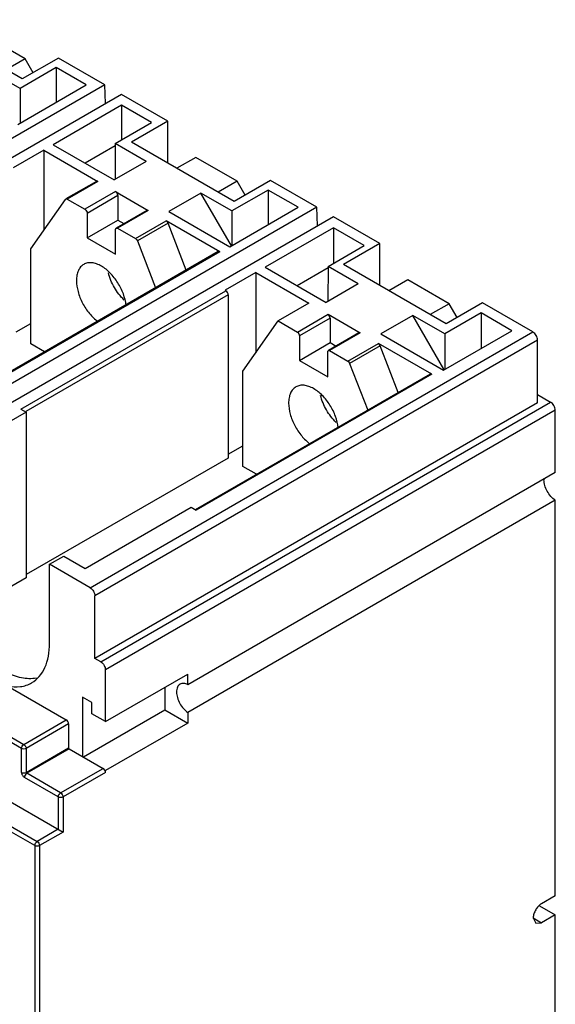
# Model space of a CAD drawing. Header units: millimetres. Extents: x 31 to 240, y 29 to 349.
# Tile 3 of 3: x 159 to 240, y 175 to 323. Entities that reach past the tile are written whole.
import ezdxf

# ---------------------------------------------------------------- set-up
doc = ezdxf.new("R2010")
doc.units = ezdxf.units.MM
doc.header["$LTSCALE"] = 24.598849
doc.layers.get('0').update_dxf_attribs({"linetype": 'CONTINUOUS'})

msp = doc.modelspace()

# ---------------------------------------------------------------- linework, layer by layer
at = {"color": 7, "linetype": 'Continuous'}
for p, q in [((159.55, 313.97), (144.13, 322.87)), ((159.97, 317), (153.76, 320.58)), ((159.97, 317), (157.14, 315.36)), ((164.99, 317.11), (159.55, 313.97)), ((161.17, 314.91), (159.97, 317)), ((171.96, 313.09), (164.99, 317.11)), ((159.21, 312.53), (154.54, 315.23)), ((164.65, 315.68), (159.21, 312.53)), ((164.65, 315.68), (164.65, 310.49)), ((169.14, 313.08), (164.65, 315.68)), ((171.96, 313.09), (105.49, 274.72)), ((158.89, 307.16), (169.14, 313.08)), ((159.21, 312.53), (159.21, 307.35)), ((172.06, 310.29), (171.96, 313.09)), ((174.43, 311.66), (107.97, 273.29)), ((181.4, 307.64), (174.43, 311.66)), ((174.45, 310.02), (164.19, 304.1)), ((174.45, 310.02), (174.45, 304.84)), ((178.94, 307.43), (174.45, 310.02)), ((173.49, 304.29), (178.94, 307.43)), ((181.4, 307.64), (175.95, 304.5)), ((181.4, 301.35), (181.4, 307.64)), ((191.37, 295.6), (175.95, 304.5)), ((162.77, 303.29), (158.17, 300.64)), ((162.77, 303.29), (162.77, 291.27)), ((162.77, 303.29), (170.89, 298.61)), ((164.19, 304.1), (173.34, 298.82)), ((173.49, 303.92), (169, 301.33)), ((173.49, 304.29), (173.49, 298.91)), ((178.15, 301.6), (173.49, 304.29)), ((178.15, 301.6), (173.34, 298.82)), ((185.58, 302.21), (182.75, 300.58)), ((191.79, 298.62), (185.58, 302.21)), ((170.68, 298.61), (166.08, 295.96)), ((170.89, 298.61), (166.29, 295.95)), ((191.79, 298.62), (188.96, 296.99)), ((196.81, 298.74), (191.37, 295.6)), ((192.99, 296.53), (191.79, 298.62)), ((203.78, 294.72), (196.81, 298.74)), ((173.55, 297.07), (168.96, 294.41)), ((173.55, 297.07), (178.46, 294.23)), ((196.47, 297.3), (191.03, 294.16)), ((196.47, 297.3), (196.47, 292.12)), ((200.96, 294.71), (196.47, 297.3)), ((160.82, 288.5), (166.02, 295.9)), ((166.02, 295.9), (166.08, 295.96)), ((166.29, 295.95), (168.96, 294.41)), ((173.9, 296.46), (169.31, 293.8)), ((173.9, 296.46), (173.9, 292.78)), ((186.37, 296.85), (181.56, 294.08)), ((190.94, 288.92), (186.37, 296.85)), ((191.03, 294.16), (186.37, 296.85)), ((203.78, 294.72), (137.31, 256.34)), ((178.25, 294.24), (173.65, 291.58)), ((178.46, 294.23), (173.86, 291.58)), ((181.56, 294.08), (190.71, 288.79)), ((190.71, 288.79), (200.96, 294.71)), ((191.03, 294.16), (191.03, 288.97)), ((203.88, 291.92), (203.78, 294.72)), ((206.25, 293.29), (139.79, 254.91)), ((169.31, 293.8), (169.31, 290.13)), ((169.31, 290.13), (173.9, 292.78)), ((173.9, 292.78), (174.82, 292.26)), ((176.57, 290.01), (181.17, 292.67)), ((189.19, 288.04), (181.17, 292.67)), ((213.22, 289.27), (206.25, 293.29)), ((173.55, 287.68), (173.55, 291.35)), ((173.86, 291.58), (176.57, 290.01)), ((181.43, 292.32), (176.83, 289.66)), ((184.15, 285.3), (181.43, 292.32)), ((206.27, 291.65), (196.01, 285.73)), ((206.27, 291.65), (206.27, 286.32)), ((210.88, 288.98), (206.27, 291.65)), ((169.31, 290.13), (173.55, 287.68)), ((176.83, 289.66), (179.56, 282.65)), ((160.82, 274.21), (160.82, 288.5)), ((205.44, 285.84), (210.88, 288.98)), ((213.22, 289.27), (207.77, 286.12)), ((213.22, 282.98), (213.22, 289.27)), ((188.94, 288.06), (153.69, 267.71)), ((189.19, 288.04), (153.83, 267.62)), ((196.01, 285.73), (205.16, 280.45)), ((205.44, 285.62), (200.82, 282.95)), ((205.44, 285.84), (205.43, 280.61)), ((209.97, 283.22), (205.44, 285.84)), ((223.19, 277.22), (207.77, 286.12)), ((194.59, 284.92), (189.99, 282.27)), ((194.59, 284.92), (194.59, 272.85)), ((194.59, 284.92), (202.56, 280.31)), ((217.4, 283.84), (214.56, 282.2)), ((223.61, 280.25), (217.4, 283.84)), ((189.99, 282.27), (190.12, 282.19)), ((209.97, 283.22), (205.16, 280.45)), ((159.35, 264.44), (190.12, 282.19)), ((190.47, 281.58), (160.09, 264.05)), ((190.47, 281.58), (190.47, 257.08)), ((202.56, 280.31), (197.97, 277.66)), ((223.61, 280.25), (220.77, 278.62)), ((228.63, 280.37), (223.19, 277.22)), ((224.81, 278.16), (223.61, 280.25)), ((236.2, 276), (228.63, 280.37)), ((200.86, 275.99), (205.45, 278.65)), ((205.75, 278.07), (201.15, 275.42)), ((205.45, 278.65), (210.29, 275.86)), ((205.75, 278.07), (205.75, 274.4)), ((218.19, 278.48), (213.38, 275.7)), ((222.97, 275.72), (218.19, 278.48)), ((222.85, 270.4), (218.19, 278.48)), ((228.42, 278.86), (222.97, 275.72)), ((228.42, 278.86), (228.42, 273.53)), ((233.03, 276.19), (228.42, 278.86)), ((158.65, 276.02), (160.82, 277.27)), ((192.67, 270.12), (197.97, 277.66)), ((197.97, 277.66), (200.86, 275.99)), ((169.73, 237.62), (236.2, 276)), ((201.15, 275.42), (201.15, 271.74)), ((210.09, 275.85), (205.5, 273.2)), ((210.29, 275.86), (205.69, 273.2)), ((213.38, 275.7), (222.78, 270.28)), ((222.78, 270.28), (233.03, 276.19)), ((222.97, 275.72), (222.97, 270.39)), ((162.88, 273.02), (160.82, 274.21)), ((236.91, 274.77), (170.44, 236.4)), ((201.15, 271.74), (205.75, 274.4)), ((205.75, 274.4), (206.66, 273.87)), ((208.43, 271.62), (213.03, 274.27)), ((213.27, 273.93), (208.68, 271.28)), ((221.02, 269.66), (213.03, 274.27)), ((215.99, 266.92), (213.27, 273.93)), ((236.91, 265.38), (236.91, 274.77)), ((205.39, 269.29), (205.39, 272.97)), ((205.69, 273.2), (208.43, 271.62)), ((201.15, 271.74), (205.39, 269.29)), ((208.68, 271.28), (211.4, 264.27)), ((220.77, 269.68), (185.52, 249.33)), ((221.02, 269.66), (185.67, 249.24)), ((192.67, 255.82), (192.67, 270.12)), ((222.85, 270.4), (222.74, 270.34)), ((222.85, 270.32), (222.85, 270.4)), ((236.91, 266.61), (238.85, 265.48)), ((236.91, 265.38), (170.44, 227.01)), ((171.32, 226.5), (238.85, 265.48)), ((160.13, 263.99), (144.22, 254.8)), ((159.35, 264.44), (160.13, 263.99)), ((160.13, 263.99), (160.13, 239.09)), ((239.56, 264.26), (172.03, 225.27)), ((239.56, 254.91), (239.56, 264.26)), ((190.47, 257.64), (192.67, 258.91)), ((190.47, 257.08), (160.13, 239.58)), ((194.71, 254.64), (192.67, 255.82)), ((239.56, 254.91), (184.4, 223.06)), ((239.56, 250.75), (184.4, 218.91)), ((239.55, 191.39), (239.56, 250.75)), ((168.97, 240.51), (184.88, 249.7)), ((184.88, 249.7), (185.67, 249.24)), ((163.65, 241.13), (165.77, 242.36)), ((165.77, 242.36), (168.97, 240.51)), ((163.65, 229.29), (163.65, 241.13)), ((169.73, 237.62), (163.65, 241.13)), ((160.13, 239.09), (149.76, 233.1)), ((170.44, 227.01), (170.44, 236.4)), ((142.82, 231.25), (166.15, 217.78)), ((118.15, 228.39), (165.67, 200.95)), ((136.45, 227.58), (159.79, 214.11)), ((114.96, 226.55), (161.78, 199.52)), ((159.43, 213.49), (136.1, 226.97)), ((171.32, 226.5), (170.44, 227.01)), ((161.42, 198.91), (114.7, 225.89)), ((172.03, 217.52), (172.03, 225.27)), ((172.03, 217.52), (184.4, 224.66)), ((184.4, 223.06), (184.4, 224.66)), ((180.97, 222.68), (180.97, 219.29)), ((168.6, 221.21), (168.6, 212.28)), ((170.01, 220.39), (168.6, 221.21)), ((170.01, 218.68), (170.01, 220.39)), ((168.72, 212.22), (180.97, 219.29)), ((180.97, 219.29), (184.4, 217.31)), ((184.4, 218.91), (184.4, 217.31)), ((159.79, 214.11), (166.15, 217.78)), ((172.03, 217.52), (170.01, 218.68)), ((184.4, 217.31), (172.03, 210.17)), ((166.5, 217.17), (160.14, 213.49)), ((166.5, 217.17), (166.5, 213.59)), ((159.43, 209.91), (159.43, 213.49)), ((160.14, 209.91), (166.5, 213.59)), ((160.14, 213.49), (160.14, 209.91)), ((166.59, 213.45), (160.22, 209.77)), ((166.59, 213.45), (171.68, 210.51)), ((165.31, 206.83), (171.68, 210.51)), ((172.03, 209.89), (165.67, 206.22)), ((171.94, 210.22), (172.03, 210.17)), ((172.03, 209.89), (172.03, 210.17)), ((164.96, 206.22), (159.87, 209.16)), ((165.31, 206.83), (160.22, 209.77)), ((164.96, 206.22), (164.96, 201.36)), ((165.67, 206.22), (165.67, 200.95)), ((164.96, 201.36), (161.78, 199.52)), ((165.67, 200.95), (162.13, 198.91)), ((161.42, 198.91), (161.42, 96.52)), ((162.13, 198.91), (162.12, 96.52)), ((239.55, 191.39), (237.49, 190.19)), ((237.2, 189.89), (239.55, 188.53)), ((236.25, 188.05), (237.49, 187.34)), ((236.25, 188.05), (236.62, 187.25)), ((239.55, 188.53), (237.49, 187.34)), ((239.55, 91.71), (239.55, 188.53)), ((236.62, 187.25), (237.49, 187.34))]:
    msp.add_line(p, q, dxfattribs=at)
msp.add_arc((240.1, 253.81), 2.24, 175.7075, 180.0399, dxfattribs=at)
msp.add_ellipse((190.12, 281.78), major_axis=(-0.25, 0.433), ratio=0.577357, start_param=-2.356254, end_param=-0.785458, dxfattribs=at)
for points, knots in [([(170.89, 298.61), (170.87, 298.61), (170.8, 298.64), (170.72, 298.63), (170.68, 298.61)], [0, 0, 0, 0, 0.286993, 1, 1, 1, 1]), ([(173.9, 296.46), (173.9, 296.57), (173.83, 296.79), (173.69, 296.98), (173.59, 297.04)], [0, 0, 0, 0, 0.492825, 1, 1, 1, 1]), ([(166.08, 295.96), (166.09, 295.96), (166.16, 295.99), (166.24, 295.97), (166.29, 295.95)], [0, 0, 0, 0, 0.227033, 1, 1, 1, 1]), ([(168.96, 294.41), (169.07, 294.35), (169.23, 294.16), (169.31, 293.92), (169.31, 293.8)], [0, 0, 0, 0, 0.501176, 1, 1, 1, 1]), ([(178.46, 294.23), (178.44, 294.24), (178.37, 294.27), (178.29, 294.26), (178.25, 294.24)], [0, 0, 0, 0, 0.284907, 1, 1, 1, 1]), ([(181.43, 292.32), (181.42, 292.35), (181.35, 292.48), (181.26, 292.6), (181.17, 292.67)], [0, 0, 0, 0, 0.257978, 1, 1, 1, 1]), ([(173.55, 291.35), (173.55, 291.4), (173.56, 291.49), (173.62, 291.56), (173.65, 291.58)], [0, 0, 0, 0, 0.550393, 1, 1, 1, 1]), ([(173.65, 291.58), (173.67, 291.59), (173.73, 291.62), (173.81, 291.6), (173.86, 291.58)], [0, 0, 0, 0, 0.227636, 1, 1, 1, 1]), ([(176.57, 290.01), (176.6, 289.99), (176.71, 289.9), (176.79, 289.77), (176.83, 289.66)], [0, 0, 0, 0, 0.235728, 1, 1, 1, 1]), ([(189.19, 288.04), (189.15, 288.06), (189.06, 288.09), (188.97, 288.08), (188.94, 288.06)], [0, 0, 0, 0, 0.550044, 1, 1, 1, 1]), ([(168.78, 286.15), (168.6, 286.05), (168.28, 285.77), (167.93, 285.2), (167.72, 284.5), (167.68, 283.99), (167.68, 283.72)], [0, 0, 0, 0, 0.217783, 0.45091, 0.710297, 1, 1, 1, 1]), ([(171.43, 285.88), (171.2, 286.02), (170.73, 286.24), (170.02, 286.41), (169.36, 286.39), (168.95, 286.25), (168.78, 286.15)], [0, 0, 0, 0, 0.289702, 0.549088, 0.782216, 1, 1, 1, 1]), ([(175.14, 280), (175.08, 280.58), (174.77, 281.77), (173.95, 283.42), (172.84, 284.85), (171.91, 285.6), (171.43, 285.88)], [0, 0, 0, 0, 0.245202, 0.507939, 0.766417, 1, 1, 1, 1]), ([(174.83, 280.8), (174.26, 281.35), (173.29, 282.63), (172.67, 284.11), (172.47, 284.88)], [0, 0, 0, 0, 0.5, 1, 1, 1, 1]), ([(167.68, 283.72), (167.68, 283.16), (167.87, 281.99), (168.55, 280.3), (169.57, 278.77), (170.45, 277.91), (170.92, 277.56)], [0, 0, 0, 0, 0.233584, 0.492062, 0.754799, 1, 1, 1, 1]), ([(205.75, 278.07), (205.75, 278.18), (205.68, 278.4), (205.54, 278.58), (205.45, 278.65)], [0, 0, 0, 0, 0.49047, 1, 1, 1, 1]), ([(200.86, 275.99), (200.94, 275.92), (201.08, 275.74), (201.15, 275.53), (201.15, 275.42)], [0, 0, 0, 0, 0.509528, 1, 1, 1, 1]), ([(210.29, 275.86), (210.27, 275.86), (210.21, 275.88), (210.13, 275.87), (210.09, 275.85)], [0, 0, 0, 0, 0.281767, 1, 1, 1, 1]), ([(236.91, 274.77), (236.91, 275.01), (236.74, 275.49), (236.41, 275.88), (236.2, 276)], [0, 0, 0, 0, 0.499992, 1, 1, 1, 1]), ([(213.27, 273.93), (213.26, 273.96), (213.2, 274.09), (213.11, 274.21), (213.03, 274.27)], [0, 0, 0, 0, 0.256623, 1, 1, 1, 1]), ([(205.39, 272.97), (205.39, 273.02), (205.41, 273.11), (205.46, 273.18), (205.5, 273.2)], [0, 0, 0, 0, 0.550486, 1, 1, 1, 1]), ([(205.5, 273.2), (205.51, 273.21), (205.57, 273.23), (205.64, 273.22), (205.69, 273.2)], [0, 0, 0, 0, 0.229893, 1, 1, 1, 1]), ([(208.43, 271.62), (208.46, 271.6), (208.56, 271.5), (208.64, 271.38), (208.68, 271.28)], [0, 0, 0, 0, 0.237553, 1, 1, 1, 1]), ([(221.02, 269.66), (220.98, 269.68), (220.9, 269.71), (220.81, 269.7), (220.77, 269.68)], [0, 0, 0, 0, 0.550044, 1, 1, 1, 1]), ([(200.62, 267.76), (200.45, 267.66), (200.12, 267.38), (199.77, 266.82), (199.57, 266.11), (199.53, 265.6), (199.53, 265.33)], [0, 0, 0, 0, 0.217783, 0.45091, 0.710297, 1, 1, 1, 1]), ([(203.27, 267.5), (203.04, 267.63), (202.58, 267.85), (201.87, 268.02), (201.2, 268.01), (200.8, 267.86), (200.62, 267.76)], [0, 0, 0, 0, 0.289702, 0.549088, 0.782216, 1, 1, 1, 1]), ([(206.99, 261.62), (206.92, 262.2), (206.61, 263.39), (205.79, 265.04), (204.68, 266.47), (203.76, 267.22), (203.27, 267.5)], [0, 0, 0, 0, 0.245307, 0.508043, 0.766463, 1, 1, 1, 1]), ([(206.67, 262.42), (206.1, 262.97), (205.13, 264.24), (204.51, 265.72), (204.32, 266.49)], [0, 0, 0, 0, 0.5, 1, 1, 1, 1]), ([(199.53, 265.33), (199.53, 264.78), (199.72, 263.6), (200.4, 261.92), (201.41, 260.39), (202.29, 259.53), (202.76, 259.18)], [0, 0, 0, 0, 0.233538, 0.491958, 0.754693, 1, 1, 1, 1]), ([(239.56, 264.26), (239.56, 264.5), (239.39, 264.98), (239.06, 265.36), (238.85, 265.48)], [0, 0, 0, 0, 0.499992, 1, 1, 1, 1]), ([(239.56, 250.75), (239.31, 250.91), (238.86, 251.32), (238.32, 252.08), (237.96, 252.93), (237.86, 253.53), (237.86, 253.81)], [0, 0, 0, 0, 0.240738, 0.503519, 0.764398, 1, 1, 1, 1]), ([(161.67, 224.05), (160.94, 223.91), (159.75, 223.96), (158.2, 224.41), (156.5, 225.18), (154.41, 226.64), (152.13, 228.97), (150.16, 231.77), (148.63, 234.85), (147.65, 238), (147.39, 240.12), (147.39, 241.13)], [0, 0, 0, 0, 0.091161, 0.142294, 0.197485, 0.319451, 0.454231, 0.596295, 0.738971, 0.875471, 1, 1, 1, 1]), ([(169.73, 237.62), (169.94, 237.5), (170.27, 237.12), (170.44, 236.64), (170.44, 236.4)], [0, 0, 0, 0, 0.500008, 1, 1, 1, 1]), ([(160.96, 223.34), (161.39, 223.59), (162.19, 224.27), (163.04, 225.66), (163.55, 227.38), (163.65, 228.64), (163.65, 229.29)], [0, 0, 0, 0, 0.217782, 0.450954, 0.710215, 1, 1, 1, 1]), ([(171.32, 226.5), (171.53, 226.38), (171.86, 225.99), (172.03, 225.52), (172.03, 225.27)], [0, 0, 0, 0, 0.500008, 1, 1, 1, 1]), ([(157.36, 222.86), (157.99, 222.73), (159.24, 222.66), (160.45, 223.05), (160.96, 223.34)], [0, 0, 0, 0, 0.522893, 1, 1, 1, 1]), ([(184.4, 223.06), (184.21, 223.17), (183.82, 223.3), (183.39, 223.23), (183.23, 223.13)], [0, 0, 0, 0, 0.545917, 1, 1, 1, 1]), ([(183.23, 223.13), (183.15, 223.09), (182.99, 222.95), (182.82, 222.68), (182.72, 222.34), (182.7, 222.1), (182.7, 221.97)], [0, 0, 0, 0, 0.21776, 0.450889, 0.710419, 1, 1, 1, 1]), ([(182.7, 221.97), (182.7, 221.68), (182.81, 221.08), (183.17, 220.24), (183.7, 219.48), (184.16, 219.06), (184.4, 218.91)], [0, 0, 0, 0, 0.235603, 0.496482, 0.759262, 1, 1, 1, 1]), ([(166.5, 217.17), (166.5, 217.29), (166.42, 217.53), (166.26, 217.72), (166.15, 217.78)], [0, 0, 0, 0, 0.499999, 1, 1, 1, 1]), ([(159.43, 213.49), (159.43, 213.61), (159.52, 213.85), (159.68, 214.05), (159.79, 214.11)], [0, 0, 0, 0, 0.500002, 1, 1, 1, 1]), ([(160.14, 213.49), (160.04, 213.43), (159.79, 213.38), (159.54, 213.43), (159.43, 213.49)], [0, 0, 0, 0, 0.499999, 1, 1, 1, 1]), ([(159.79, 214.11), (159.81, 214.09), (159.91, 214.02), (159.99, 213.92), (160.04, 213.84)], [0, 0, 0, 0, 0.229114, 1, 1, 1, 1]), ([(160.04, 213.84), (160.05, 213.81), (160.11, 213.7), (160.14, 213.58), (160.14, 213.49)], [0, 0, 0, 0, 0.267144, 1, 1, 1, 1]), ([(166.59, 213.45), (166.57, 213.45), (166.53, 213.49), (166.5, 213.55), (166.5, 213.59)], [0, 0, 0, 0, 0.240363, 1, 1, 1, 1]), ([(159.43, 209.91), (159.54, 209.85), (159.79, 209.81), (160.04, 209.85), (160.14, 209.91)], [0, 0, 0, 0, 0.500001, 1, 1, 1, 1]), ([(159.43, 209.91), (159.43, 209.76), (159.54, 209.47), (159.74, 209.23), (159.87, 209.16)], [0, 0, 0, 0, 0.500001, 1, 1, 1, 1]), ([(160.14, 209.91), (160.14, 209.9), (160.15, 209.85), (160.19, 209.79), (160.22, 209.77)], [0, 0, 0, 0, 0.240499, 1, 1, 1, 1]), ([(171.94, 210.22), (171.92, 210.25), (171.85, 210.36), (171.76, 210.46), (171.68, 210.51)], [0, 0, 0, 0, 0.266621, 1, 1, 1, 1]), ([(172.03, 209.89), (172.03, 209.92), (172.02, 210.03), (171.98, 210.14), (171.94, 210.22)], [0, 0, 0, 0, 0.229626, 1, 1, 1, 1]), ([(160.22, 209.77), (160.12, 209.71), (159.95, 209.52), (159.87, 209.28), (159.87, 209.16)], [0, 0, 0, 0, 0.499998, 1, 1, 1, 1]), ([(164.96, 206.22), (164.96, 206.25), (164.97, 206.37), (165.01, 206.49), (165.06, 206.57)], [0, 0, 0, 0, 0.229115, 1, 1, 1, 1]), ([(165.67, 206.22), (165.56, 206.16), (165.31, 206.11), (165.06, 206.16), (164.96, 206.22)], [0, 0, 0, 0, 0.499995, 1, 1, 1, 1]), ([(165.06, 206.57), (165.08, 206.6), (165.14, 206.7), (165.23, 206.79), (165.31, 206.83)], [0, 0, 0, 0, 0.267146, 1, 1, 1, 1]), ([(165.31, 206.83), (165.42, 206.77), (165.58, 206.58), (165.67, 206.34), (165.67, 206.22)], [0, 0, 0, 0, 0.500005, 1, 1, 1, 1]), ([(161.53, 199.26), (161.54, 199.28), (161.61, 199.39), (161.7, 199.47), (161.78, 199.52)], [0, 0, 0, 0, 0.267144, 1, 1, 1, 1]), ([(161.78, 199.52), (161.88, 199.46), (162.05, 199.27), (162.13, 199.03), (162.13, 198.91)], [0, 0, 0, 0, 0.500009, 1, 1, 1, 1]), ([(161.42, 198.91), (161.42, 198.93), (161.43, 199.06), (161.48, 199.17), (161.53, 199.26)], [0, 0, 0, 0, 0.22911, 1, 1, 1, 1]), ([(162.13, 198.91), (162.02, 198.85), (161.78, 198.8), (161.53, 198.85), (161.42, 198.91)], [0, 0, 0, 0, 0.499995, 1, 1, 1, 1]), ([(237.49, 190.19), (237.31, 190.09), (236.98, 189.81), (236.59, 189.28), (236.33, 188.68), (236.25, 188.25), (236.25, 188.05)], [0, 0, 0, 0, 0.237249, 0.500007, 0.762761, 1, 1, 1, 1])]:
    msp.add_open_spline(points, degree=3, knots=knots, dxfattribs=at)

doc.saveas('drawing.dxf')
